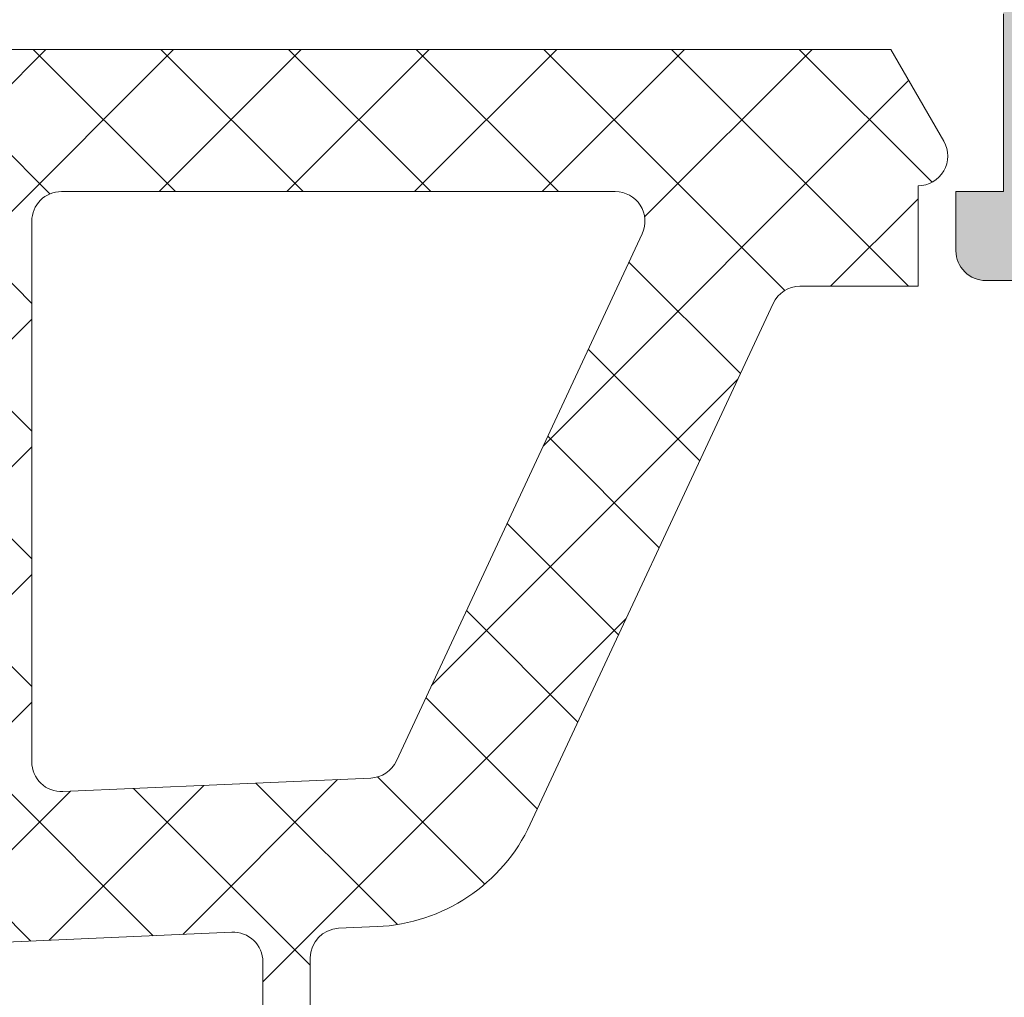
# Model space of a CAD drawing. Header units: millimetres. Extents: x 213386 to 459888, y 74252 to 208052.
# Tile 228 of 256: x 373088 to 373104, y 191400 to 191416. Entities that reach past the tile are written whole.
import ezdxf

# ---------------------------------------------------------------- set-up
doc = ezdxf.new("R2010")
doc.units = ezdxf.units.MM
doc.layers.get('Defpoints').update_dxf_attribs({"color": 255, "lineweight": 0})
doc.layers.add('FASÁDA DETAILNÍ', color=255, linetype='Continuous', lineweight=0)
doc.layers.add('NOVA', color=255, linetype='Continuous', lineweight=0)
doc.styles.add('CS-ROMANS', font='romans.shx', dxfattribs={"width": 0.75, "oblique": 5})
doc.dimstyles.new('A_KÓTA_50', dxfattribs={"dimtxt": 110, "dimasz": 2, "dimexe": 100, "dimexo": 1500, "dimgap": 40, "dimtad": 1, "dimrnd": 1, "dimdsep": 46, "dimtxsty": 'CS-ROMANS', "dimblk": 'KOT_CARA20', "dimcen": 45, "dimse1": 1, "dimse2": 1, "dimclrd": 256, "dimclre": 256, "dimclrt": 256, "dimadec": 0, "dimazin": 0, "dimtfac": 1, "dimtix": 1, "dimtmove": 2, "dimatfit": 3, "dimldrblk": 'OBLIQUE', "dimfxl": 100, "dimtolj": 1, "dimarcsym": 0})

# ---------------------------------------------------------------- blocks, each defined once
blk = doc.blocks.new('A$C29162560')
at = {"layer": 'FASÁDA DETAILNÍ'}
h = blk.add_hatch(color=256, dxfattribs=at)
edge = h.paths.add_edge_path()
edge.add_arc((-872.9380891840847, -10497.18956621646), 0.1199999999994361, 0, 90.00000000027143)
edge.add_line((-872.9380891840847, -10497.06956621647), (-875.6980871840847, -10497.06956621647))
edge.add_arc((-875.6980871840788, -10496.76956621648), 0.3000000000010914, 180, 269.99999999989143, ccw=False)
edge.add_line((-875.9980871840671, -10496.76956621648), (-875.9980871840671, -10495.78959189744))
edge.add_arc((-875.6980871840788, -10495.78959189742), 0.300000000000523, 90.00000000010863, 180, ccw=False)
edge.add_line((-875.6980871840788, -10495.48959189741), (-873.8180761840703, -10495.48959189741))
edge.add_arc((-873.5505328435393, -10495.41072480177), 0.278925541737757, 196.424594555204, 271.162870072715)
edge.add_line((-873.5448721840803, -10495.68959289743), (-873.0912781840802, -10495.68959289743))
edge.add_arc((-873.0856097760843, -10495.41075545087), 0.2788950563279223, 268.8354106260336, 343.5801235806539)
edge.add_line((-872.8180891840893, -10495.48959189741), (-872.8180891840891, -10494.68941718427))
edge.add_arc((-871.8180891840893, -10494.68941718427), 0.9999999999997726, 90.00000000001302, 180, ccw=False)
edge.add_line((-871.8180891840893, -10493.68941718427), (-868.3180818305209, -10493.68941718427))
edge.add_arc((-868.3181016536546, -10494.68943700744), 1.000019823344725, 0.0011357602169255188, 89.99886423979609, ccw=False)
edge.add_line((-867.3180818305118, -10494.68941718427), (-867.3180818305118, -10495.18941718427))
edge.add_line((-867.3180818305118, -10495.18941718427), (-869.8180818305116, -10495.18941718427))
edge.add_arc((-869.8180364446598, -10496.18946257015), 1.0000453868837, 90.00260029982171, 179.9973997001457)
edge.add_line((-870.8180818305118, -10496.18941718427), (-870.8180818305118, -10497.48943549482))
edge.add_arc((-869.8180293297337, -10497.48938299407), 1.000052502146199, 180.003007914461, 269.9969920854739)
edge.add_line((-869.8180818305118, -10498.48943549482), (-862.8180818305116, -10498.48943549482))
edge.add_arc((-862.3180818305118, -10497.96431374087), 0.7250881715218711, 226.4038161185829, 313.5961838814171)
edge.add_line((-861.8180818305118, -10498.48943549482), (-855.7839936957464, -10498.48943549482))
edge.add_arc((-855.7840461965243, -10497.48938299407), 1.000052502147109, 270.0030079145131, 359.9969920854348)
edge.add_line((-854.7839936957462, -10497.48943549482), (-854.7839936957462, -10496.18941718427))
edge.add_arc((-855.7840390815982, -10496.18946257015), 1.000045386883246, 0.002600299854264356, 89.9973997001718)
edge.add_line((-855.7839936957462, -10495.18941718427), (-857.318081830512, -10495.18941718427))
edge.add_line((-857.3180818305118, -10495.18941718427), (-857.3180818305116, -10494.58941108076))
edge.add_line((-857.3180818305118, -10494.58941108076), (-856.2180757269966, -10493.48943549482))
edge.add_line((-856.2180757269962, -10493.48943549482), (-852.8180818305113, -10493.48943549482))
edge.add_line((-852.8180818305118, -10493.48943549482), (-852.8180818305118, -10520.48933631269))
edge.add_line((-852.8180818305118, -10520.48933631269), (-856.218075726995, -10520.48933631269))
edge.add_line((-856.2180757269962, -10520.48933631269), (-857.3180818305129, -10519.38936072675))
edge.add_line((-857.3180818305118, -10519.38936072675), (-857.318081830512, -10518.78935462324))
edge.add_line((-857.3180818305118, -10518.78935462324), (-855.783993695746, -10518.78935462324))
edge.add_arc((-855.7840390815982, -10517.78930923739), 1.0000453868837, 270.0026002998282, 359.9973997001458)
edge.add_line((-854.7839936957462, -10517.78935462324), (-854.7839936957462, -10516.48933631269))
edge.add_arc((-855.7840461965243, -10516.48938881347), 1.000052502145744, 0.003007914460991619, 89.99699208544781)
edge.add_line((-855.7839936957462, -10515.48933631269), (-861.8180818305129, -10515.48933631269))
edge.add_arc((-862.3180818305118, -10516.01445806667), 0.7250881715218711, 46.4038161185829, 133.5961838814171)
edge.add_line((-862.8180818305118, -10515.48933631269), (-869.8180818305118, -10515.48933631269))
edge.add_arc((-869.8180293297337, -10516.48938881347), 1.000052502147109, 90.00300791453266, 179.9969920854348)
edge.add_line((-870.8180818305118, -10516.48933631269), (-870.8180818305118, -10517.78935462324))
edge.add_arc((-869.8180364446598, -10517.78930923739), 1.000045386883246, 180.0026002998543, 269.9973997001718)
edge.add_line((-869.8180818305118, -10518.78935462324), (-867.3180818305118, -10518.78935462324))
edge.add_line((-867.3180818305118, -10518.78935462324), (-867.3180818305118, -10519.28935462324))
edge.add_arc((-868.3181016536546, -10519.28933480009), 1.000019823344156, 270.00113576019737, 359.99886423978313, ccw=False)
edge.add_line((-868.3180818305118, -10520.28935462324), (-872.8180818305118, -10520.28935462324))
edge.add_arc((-872.8180921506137, -10519.78936494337), 0.4999896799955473, 179.9988173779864, 270.0011826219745, ccw=False)
edge.add_line((-873.3180818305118, -10519.78935462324), (-873.318081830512, -10518.78935462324))
edge.add_line((-873.3180818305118, -10518.78935462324), (-872.5180787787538, -10518.78935462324))
edge.add_line((-872.518078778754, -10518.78935462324), (-872.5180787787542, -10515.78933936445))
edge.add_arc((-872.818086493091, -10515.78933667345), 0.3000077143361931, 359.9994860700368, 450.0005139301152)
edge.add_arc((-873.0856097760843, -10515.56816540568), 0.2788950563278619, 16.41987641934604, 91.16458937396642)
edge.add_line((-873.0912781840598, -10515.28932795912), (-873.5448721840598, -10515.28932795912))
edge.add_arc((-873.5505328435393, -10515.56819605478), 0.2789255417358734, 88.83712992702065, 163.5754054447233)
edge.add_line((-873.8180761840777, -10515.48932895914), (-875.6980871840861, -10515.48932895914))
edge.add_arc((-875.6980871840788, -10515.18932895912), 0.2999999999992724, 180, 270.00000000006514, ccw=False)
edge.add_line((-875.9980871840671, -10515.18932895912), (-875.9980871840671, -10514.20935464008))
edge.add_arc((-875.6980871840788, -10514.2093546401), 0.2999999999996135, 89.99999999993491, 180, ccw=False)
edge.add_line((-875.6980871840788, -10513.90935464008), (-872.9380891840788, -10513.90935464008))
edge.add_arc((-872.9380891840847, -10513.78935464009), 0.1200000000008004, 270.0000000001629, 360)
edge.add_line((-872.8180891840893, -10513.78935464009), (-872.8180891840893, -10509.48932895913))
edge.add_arc((-873.3180891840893, -10509.48932895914), 0.4999999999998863, 0, 89.99999999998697)
edge.add_line((-873.3180891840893, -10508.98932895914), (-874.0180891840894, -10508.98932895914))
edge.add_line((-874.0180891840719, -10508.98932895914), (-876.4109095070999, -10510.37082441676))
edge.add_arc((-876.4799693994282, -10510.25120917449), 0.13811978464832, 172.2975625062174, 299.99999999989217, ccw=False)
edge.add_arc((-871.6386181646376, -10510.69882756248), 4.999999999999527, 108.7094007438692, 174.6507719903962, ccw=False)
edge.add_arc((-873.4028443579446, -10505.48946042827), 0.5000000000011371, 288.7094007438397, 431.2905992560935)
edge.add_arc((-871.6386181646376, -10500.2800932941), 4.999999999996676, 185.3492280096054, 251.29059925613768, ccw=False)
edge.add_arc((-876.4799693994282, -10500.72771168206), 0.1381197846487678, 60.00000000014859, 187.7024374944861, ccw=False)
edge.add_line((-876.4109095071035, -10500.6080964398), (-874.0180891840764, -10501.98959189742))
edge.add_line((-874.0180891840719, -10501.98959189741), (-873.3180891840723, -10501.98959189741))
edge.add_arc((-873.3180891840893, -10501.48959189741), 0.5, 270.0000000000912, 360.0000000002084)
edge.add_line((-872.8180891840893, -10501.48959189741), (-872.8180891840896, -10497.18956621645))
edge = h.paths.add_edge_path(flags=16)
edge.add_arc((-854.9180879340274, -10512.48934394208), 0.5, 270, 360)
edge.add_line((-854.4180879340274, -10512.48934394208), (-854.4180879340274, -10500.48943549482))
edge.add_arc((-854.9180879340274, -10500.48943549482), 0.5, 0, 90)
edge.add_line((-854.9180879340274, -10499.98943549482), (-870.6180696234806, -10499.98943549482))
edge.add_arc((-870.6180696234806, -10500.48943549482), 0.5, 90, 180)
edge.add_line((-871.1180696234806, -10500.48943549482), (-871.1180696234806, -10512.48934394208))
edge.add_arc((-870.6180696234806, -10512.48934394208), 0.5, 180, 270)
edge.add_line((-870.6180696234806, -10512.98934394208), (-869.1180696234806, -10512.98934394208))
edge.add_line((-869.1180696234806, -10512.98934394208), (-869.1180696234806, -10513.48934394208))
edge.add_arc((-868.6180696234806, -10513.48934394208), 0.5, 180, 270)
edge.add_line((-868.6180696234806, -10513.98934394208), (-856.9180879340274, -10513.98934394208))
edge.add_arc((-856.9180879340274, -10513.48934394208), 0.5, 270, 360)
edge.add_line((-856.4180879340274, -10513.48934394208), (-856.4180879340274, -10512.98934394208))
edge.add_line((-856.4180879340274, -10512.98934394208), (-854.9180879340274, -10512.98934394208))
h = blk.add_hatch(dxfattribs=at)
h.set_pattern_fill('LINIE', color=256, scale=1.2, angle=90, style=0)
h.set_pattern_definition([(90, (19.28296211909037, -0.6246130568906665), (-1.2, 7.347638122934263e-17), [])])
edge = h.paths.add_edge_path()
edge.add_arc((-912.4079985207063, -10514.18024582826), 0.2999999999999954, 0.0020752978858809, 90.00207529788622, ccw=False)
edge.add_line((-912.1079985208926, -10514.18023496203), (-912.1079698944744, -10514.99056629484))
edge.add_arc((-911.6079725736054, -10514.99055086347), 0.4999973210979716, 180.0017683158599, 270.0023822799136)
edge.add_line((-911.6079517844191, -10515.49054818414), (-910.7668795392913, -10515.49186872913))
edge.add_arc((-910.7668795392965, -10515.69186872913), 0.1999999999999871, 3.979039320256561e-13, 90.00000000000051, ccw=False)
edge.add_line((-910.5668795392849, -10515.69186872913), (-910.5668795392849, -10519.79186872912))
edge.add_arc((-910.0668795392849, -10519.79186872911), 0.5000000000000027, 179.9999999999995, 269.9999999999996)
edge.add_line((-910.0668795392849, -10520.29186872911), (-909.2361303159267, -10520.29186872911))
edge.add_arc((-909.2361303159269, -10519.29186872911), 0.9999999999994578, 270.0000000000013, 344.9999999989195)
edge.add_line((-908.2702044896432, -10519.55068777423), (-908.066879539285, -10518.79186872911))
edge.add_line((-908.0668795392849, -10518.79186872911), (-909.0668795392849, -10518.79186872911))
edge.add_line((-909.0668795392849, -10518.79186872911), (-909.0668795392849, -10516.49186872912))
edge.add_arc((-908.0627530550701, -10516.49357797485), 1.004127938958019, 90.23408772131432, 179.9024699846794, ccw=False)
edge.add_line((-908.0668555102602, -10515.48945841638), (-905.0669771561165, -10515.48945841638))
edge.add_arc((-905.0710055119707, -10516.49357776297), 1.004127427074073, 360.09751797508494, 449.7701403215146, ccw=False)
edge.add_line((-904.0668795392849, -10516.49186872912), (-904.0668795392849, -10518.79186872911))
edge.add_line((-904.0668795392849, -10518.79186872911), (-905.0668795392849, -10518.79186872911))
edge.add_line((-905.0668795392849, -10518.79186872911), (-904.8635545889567, -10519.55068777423))
edge.add_arc((-903.897628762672, -10519.29186872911), 1.000000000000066, 195.0000000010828, 269.9999999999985)
edge.add_line((-903.897628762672, -10520.29186872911), (-903.0668795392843, -10520.29186872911))
edge.add_arc((-903.0668795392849, -10519.79186872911), 0.4999999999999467, 270, 360)
edge.add_line((-902.5668795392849, -10519.79186872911), (-902.5668795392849, -10515.69186872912))
edge.add_arc((-902.3627064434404, -10515.69359728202), 0.2041804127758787, 91.1558689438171, 179.5149389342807, ccw=False)
edge.add_line((-902.3668252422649, -10515.48945841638), (-876.5254584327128, -10515.48943549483))
edge.add_arc((-876.5254738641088, -10514.98943817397), 0.4999973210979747, 270.0017683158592, 360.002382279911)
edge.add_line((-876.0254765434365, -10514.98941738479), (-876.0255051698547, -10514.17908605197))
edge.add_arc((-875.7255051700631, -10514.17907518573), 0.299999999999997, 90.0020752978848, 180.0020752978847, ccw=False)
edge.add_line((-875.7255160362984, -10513.87907518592), (-873.3255176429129, -10513.8793202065))
edge.add_arc((-873.3255331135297, -10513.37932422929), 0.499995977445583, 270.0017728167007, 360.0023777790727)
edge.add_line((-872.825537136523, -10513.37930347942), (-872.8256637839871, -10509.90276198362))
edge.add_arc((-873.8154767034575, -10510.04510848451), 0.99999607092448, 368.1836833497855, 482.7290913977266)
edge.add_line((-874.35614209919, -10509.20387541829), (-876.6397511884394, -10510.52242784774))
edge.add_arc((-876.8897668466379, -10510.08942418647), 0.5000000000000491, 270.00213520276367, 300.00207189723, ccw=False)
edge.add_line((-876.8897482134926, -10510.58942418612), (-911.244016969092, -10510.59051049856))
edge.add_arc((-911.2440345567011, -10510.09051049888), 0.5000000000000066, 240.0020786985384, 270.0020153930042, ccw=False)
edge.add_line((-911.4940188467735, -10510.52353227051), (-913.7777234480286, -10509.20514527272))
edge.add_arc((-914.3183279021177, -10510.04641750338), 0.9999960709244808, 417.2750591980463, 531.8204672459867)
edge.add_line((-915.3081511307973, -10509.90414270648), (-915.3080244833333, -10513.38068420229))
edge.add_arc((-914.8080285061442, -10513.38066873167), 0.4999959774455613, 180.0017728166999, 270.0023777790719)
edge.add_line((-914.8080077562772, -10513.88066470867), (-912.4080093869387, -10513.88024582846))
edge = h.paths.add_edge_path(flags=16)
edge.add_line((-888.2168857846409, -10513.68997022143), (-888.2168857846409, -10512.38997611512))
edge.add_arc((-887.7168894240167, -10512.38997247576), 0.4999963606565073, 89.99958295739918, 180.0004170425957, ccw=False)
edge.add_line((-887.7168857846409, -10511.88997611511), (-878.8668918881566, -10511.88997611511))
edge.add_arc((-878.8668882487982, -10512.38997247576), 0.4999963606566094, -0.0004170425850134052, 90.00041704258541, ccw=False)
edge.add_line((-878.366891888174, -10512.38997611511), (-878.366891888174, -10513.68997022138))
edge.add_arc((-878.8668918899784, -10513.68998679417), 0.5000000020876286, 270.0000002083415, 360.0018991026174, ccw=False)
edge.add_line((-878.8668918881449, -10514.18998679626), (-887.7168857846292, -10514.18998679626))
edge.add_arc((-887.7168857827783, -10513.68998679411), 0.5000000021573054, 179.9981009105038, 269.9999997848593, ccw=False)
edge = h.paths.add_edge_path(flags=16)
edge.add_arc((-898.4168918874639, -10513.68998679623), 0.4999999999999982, 179.9999999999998, 270.000000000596, ccw=False)
edge.add_line((-898.9168918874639, -10513.68998679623), (-898.9168918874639, -10512.38997611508))
edge.add_arc((-898.4168918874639, -10512.38997611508), 0.4999999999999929, 89.99999999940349, 179.9999999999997, ccw=False)
edge.add_line((-898.4168918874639, -10511.88997611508), (-889.7168857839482, -10511.88997611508))
edge.add_arc((-889.7168857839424, -10512.38997611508), 0.5000000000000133, 360.0000000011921, 449.99999999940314, ccw=False)
edge.add_line((-889.2168857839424, -10512.38997611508), (-889.2168857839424, -10513.68998679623))
edge.add_arc((-889.7168857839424, -10513.68998679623), 0.5000000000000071, 270.0000000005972, 360.0000000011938, ccw=False)
edge.add_line((-889.7168857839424, -10514.18998679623), (-898.4168918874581, -10514.18998679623))
edge = h.paths.add_edge_path(flags=16)
edge.add_arc((-900.4168882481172, -10512.38997247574), 0.4999963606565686, -0.00041704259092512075, 90.00041704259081, ccw=False)
edge.add_line((-899.9168918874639, -10512.38997611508), (-899.9168918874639, -10513.68997022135))
edge.add_arc((-900.4168918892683, -10513.68998679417), 0.5000000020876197, 270.00000020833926, 360.0018991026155, ccw=False)
edge.add_line((-900.4168918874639, -10514.18998679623), (-909.2669010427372, -10514.18998679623))
edge.add_arc((-909.2669010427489, -10513.69000205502), 0.4999847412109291, 179.9999999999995, 270.0000000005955, ccw=False)
edge.add_line((-909.7668857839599, -10513.69000205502), (-909.7668857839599, -10512.38999137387))
edge.add_arc((-909.2668705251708, -10512.38999137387), 0.5000152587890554, 89.99999999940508, 180.0000000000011, ccw=False)
edge.add_line((-909.2668705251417, -10511.88997611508), (-900.4168918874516, -10511.88997611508))
h = blk.add_hatch(dxfattribs=at)
h.set_pattern_fill('ANSI37', color=256, scale=0.48, angle=-1.272221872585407e-14, style=0)
h.set_pattern_definition([(44.99999999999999, (-902.8180818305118, -10520.48943531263), (-1.077630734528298, 1.077630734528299), []), (135, (-902.8180818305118, -10520.48943531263), (-1.077630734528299, -1.077630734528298), [])])
edge = h.paths.add_edge_path(flags=16)
edge.add_line((-906.219358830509, -10519.82514131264), (-906.1196148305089, -10518.43228731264))
edge.add_arc((-906.718081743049, -10518.38942982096), 0.5999995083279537, 355.9039194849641, 450.0000083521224)
edge.add_arc((-906.718081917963, -10518.38942982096), 0.5999995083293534, 89.99999164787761, 184.0960805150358)
edge.add_line((-907.3165488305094, -10518.43228731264), (-907.2168048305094, -10519.82514131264))
edge.add_arc((-906.718081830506, -10519.78942683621), 0.5000001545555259, 184.0960644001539, 355.903935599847)
edge = h.paths.add_edge_path(flags=16)
edge.add_arc((-908.3180784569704, -10522.98943493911), 0.4999996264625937, 359.9999571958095, 450.0000428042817)
edge.add_line((-908.3180788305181, -10522.48943531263), (-911.911763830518, -10522.48943531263))
edge.add_arc((-911.9117638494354, -10522.98943564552), 0.5000003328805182, 89.99999783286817, 203.2180266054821)
edge.add_line((-912.3712698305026, -10523.18655131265), (-909.6553918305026, -10529.51765331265))
edge.add_arc((-909.1958864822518, -10529.32053739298), 0.4999998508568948, 203.2180817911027, 272.500110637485)
edge.add_line((-909.1740758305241, -10529.82006131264), (-908.2962688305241, -10529.78173531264))
edge.add_arc((-908.3180783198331, -10529.28221170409), 0.49999948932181, 272.4999791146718, 360.0000448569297)
edge.add_line((-907.8180788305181, -10529.28221131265), (-907.8180788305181, -10522.98943531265))
edge = h.paths.add_edge_path(flags=16)
edge.add_line((-882.7641598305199, -10528.39759731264), (-878.61548983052, -10519.50074431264))
edge.add_arc((-879.0686435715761, -10519.28943517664), 0.4999998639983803, 334.9999920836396, 450.0000296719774)
edge.add_line((-879.0686438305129, -10518.78943531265), (-888.418078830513, -10518.78943531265))
edge.add_arc((-888.4180792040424, -10519.2894349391), 0.4999996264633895, 89.99995719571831, 180.0000428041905)
edge.add_line((-888.9180788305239, -10519.28943531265), (-888.9180788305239, -10528.41335831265))
edge.add_arc((-888.4180787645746, -10528.41335814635), 0.5000000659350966, 180.0000190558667, 272.5000272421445)
edge.add_line((-888.3962688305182, -10528.91288231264), (-883.1955048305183, -10528.68581231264))
edge.add_arc((-883.2173145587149, -10528.18628690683), 0.500001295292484, 272.4999974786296, 334.9999080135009)
edge = h.paths.add_edge_path(flags=16)
edge.add_arc((-891.6180784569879, -10519.2894349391), 0.4999996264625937, 359.9999571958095, 450.0000428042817)
edge.add_line((-891.6180788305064, -10518.78943531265), (-898.8180788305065, -10518.78943531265))
edge.add_arc((-898.8180792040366, -10519.2894349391), 0.4999996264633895, 89.99995719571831, 180.0000428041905)
edge.add_line((-899.3180788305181, -10519.28943531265), (-899.3180788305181, -10520.48943531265))
edge.add_arc((-901.3180773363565, -10520.48943680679), 1.999998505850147, -90.00004280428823, 4.28042947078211e-05, ccw=False)
edge.add_line((-901.3180788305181, -10522.48943531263), (-905.118078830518, -10522.48943531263))
edge.add_arc((-905.1180792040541, -10522.98943493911), 0.4999996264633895, 89.99995719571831, 180.0000428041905)
edge.add_line((-905.6180788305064, -10522.98943531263), (-905.6180788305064, -10529.14249631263))
edge.add_arc((-905.1180787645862, -10529.14249614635), 0.5000000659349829, 180.0000190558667, 272.5000272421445)
edge.add_line((-905.0962688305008, -10529.64202031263), (-899.5962688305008, -10529.40188531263))
edge.add_arc((-899.6180783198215, -10528.90236170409), 0.49999948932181, 272.4999791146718, 360.0000448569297)
edge.add_line((-899.1180788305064, -10528.90236131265), (-899.1180788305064, -10523.58943531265))
edge.add_arc((-898.0180788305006, -10523.58943531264), 1.100000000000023, 0, 180, ccw=False)
edge.add_line((-896.9180788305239, -10523.58943531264), (-896.9180788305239, -10528.76264631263))
edge.add_arc((-896.4180787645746, -10528.76264614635), 0.5000000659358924, 180.0000190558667, 272.5000272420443)
edge.add_line((-896.3962688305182, -10529.26217031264), (-891.5962688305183, -10529.05259731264))
edge.add_arc((-891.6180783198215, -10528.5530737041), 0.4999994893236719, 272.4999791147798, 360.0000448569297)
edge.add_line((-891.1180788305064, -10528.55307331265), (-891.1180788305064, -10519.28943531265))
edge = h.paths.add_edge_path()
edge.add_line((-876.4050258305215, -10520.67589231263), (-880.5028748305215, -10529.46375831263))
edge.add_ellipse((-883.2218001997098, -10528.19590082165), major_axis=(-3.000002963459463, 0), ratio=1, start_angle=92.50005883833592, end_angle=154.9999693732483, ccw=False)
edge.add_line((-883.0909388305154, -10531.19304831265), (-883.7398888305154, -10531.22138231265))
edge.add_ellipse((-883.7180793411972, -10531.72090592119), major_axis=(-0.49999948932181, 0), ratio=1, start_angle=-87.5000208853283, end_angle=4.4856929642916e-05)
edge.add_line((-884.2180788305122, -10531.72090631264), (-884.2180788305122, -10532.68943531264))
edge.add_ellipse((-884.3180787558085, -10532.68943538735), major_axis=(-0.09999992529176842, 0), ratio=1, start_angle=89.99995719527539, end_angle=180.0000428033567, ccw=False)
edge.add_line((-884.3180788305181, -10532.78943531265), (-884.9180788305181, -10532.78943531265))
edge.add_ellipse((-884.9180789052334, -10532.68943538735), major_axis=(-0.09999992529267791, 0), ratio=1, start_angle=-4.280335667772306e-05, end_angle=90.00004280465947, ccw=False)
edge.add_line((-885.0180788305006, -10532.68943531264), (-885.0180788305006, -10531.78639731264))
edge.add_ellipse((-885.5180788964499, -10531.78639747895), major_axis=(-0.5000000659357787, 0), ratio=1, start_angle=180.0000190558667, end_angle=272.5000272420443)
edge.add_line((-885.5398888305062, -10531.28687331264), (-894.4401828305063, -10531.68071131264))
edge.add_ellipse((-894.4180787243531, -10532.18022258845), major_axis=(-0.5000001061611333, 0), ratio=1, start_angle=-87.46623077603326, end_angle=8.298715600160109e-05)
edge.add_line((-894.9180788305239, -10532.18022331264), (-894.9180788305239, -10532.78943531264))
edge.add_ellipse((-895.0180787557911, -10532.78943538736), major_axis=(-0.09999992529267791, 0), ratio=1, start_angle=89.99995719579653, end_angle=180.0000428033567, ccw=False)
edge.add_line((-895.0180788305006, -10532.88943531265), (-895.6180788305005, -10532.88943531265))
edge.add_ellipse((-895.618078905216, -10532.78943538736), major_axis=(-0.0999999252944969, 0), ratio=1, start_angle=-4.280335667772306e-05, end_angle=90.00004280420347, ccw=False)
edge.add_line((-895.7180788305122, -10532.78943531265), (-895.7180788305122, -10532.25987331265))
edge.add_ellipse((-896.2180793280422, -10532.2598730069), major_axis=(-0.5000004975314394, 0), ratio=1, start_angle=179.9999649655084, end_angle=272.5336979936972)
edge.add_line((-896.2401828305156, -10531.76036131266), (-907.7804078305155, -10532.27101731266))
edge.add_ellipse((-907.7585982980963, -10532.77054191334), major_axis=(-0.5000004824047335, 0), ratio=1, start_angle=-87.50002091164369, end_angle=3.21705730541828)
edge.add_line((-908.257810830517, -10532.79860131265), (-907.9692478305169, -10537.93234431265))
edge.add_ellipse((-907.5588298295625, -10537.81678888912), major_axis=(-0.4263754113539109, 0), ratio=1, start_angle=15.72485447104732, end_angle=159.2410276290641)
edge.add_line((-907.1601348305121, -10537.96791231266), (-907.1613748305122, -10537.73530931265))
edge.add_line((-907.1613748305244, -10537.73530931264), (-907.4595128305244, -10535.85273031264))
edge.add_line((-907.4595128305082, -10535.85273031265), (-907.0590868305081, -10533.00344531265))
edge.add_ellipse((-906.7620062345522, -10533.04519591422), major_axis=(-0.2999999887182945, 0), ratio=1, start_angle=235.4022536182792, end_angle=352.0002559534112, ccw=False)
edge.add_ellipse((-908.2951196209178, -10535.2677670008), major_axis=(-3.000047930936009, 0), ratio=1, start_angle=161.9915754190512, end_angle=235.402358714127, ccw=False)
edge.add_line((-905.4420408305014, -10536.19525231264), (-906.0756168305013, -10538.45014331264))
edge.add_ellipse((-906.8508293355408, -10538.28921377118), major_axis=(-0.7917403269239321, 0), ratio=1, start_angle=96.7983462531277, end_angle=168.2723102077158, ccw=False)
edge.add_line((-906.7571068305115, -10539.07538731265), (-907.8153168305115, -10539.07660831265))
edge.add_ellipse((-907.6861925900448, -10537.89752208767), major_axis=(-1.186135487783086, 0), ratio=1, start_angle=18.655576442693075, end_angle=83.75032184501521, ccw=False)
edge.add_line((-908.8100068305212, -10538.27694131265), (-909.9043398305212, -10535.03560131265))
edge.add_line((-909.9043398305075, -10535.03560131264), (-912.7941178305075, -10526.98580631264))
edge.add_line((-912.7941178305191, -10526.98580631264), (-917.1269268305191, -10517.08792931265))
edge.add_ellipse((-916.6679178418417, -10516.88965924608), major_axis=(-0.5000002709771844, 0), ratio=1, start_angle=-89.93342362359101, end_angle=23.362049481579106, ccw=False)
edge.add_line((-916.6684988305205, -10516.38965931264), (-916.1217978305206, -10516.38902431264))
edge.add_ellipse((-916.1212175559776, -10516.88902441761), major_axis=(-0.5000004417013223, 0), ratio=1, start_angle=203.9208245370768, end_angle=270.06649451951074, ccw=False)
edge.add_line((-915.6641638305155, -10516.68628731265), (-914.2624078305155, -10519.89029031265))
edge.add_ellipse((-913.3462667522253, -10519.48943597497), major_axis=(-0.9999993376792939, 0), ratio=1, start_angle=23.63161472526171, end_angle=90.00005281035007)
edge.add_line((-913.346265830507, -10520.48943531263), (-908.118323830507, -10520.48943531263))
edge.add_line((-908.1183238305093, -10520.48943531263), (-908.1183148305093, -10518.68995631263))
edge.add_line((-908.118314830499, -10518.68995631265), (-908.6331158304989, -10518.55201431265))
edge.add_ellipse((-908.5183505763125, -10518.27486029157), major_axis=(-0.2999756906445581, 0), ratio=1, start_angle=-22.503566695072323, end_angle=67.50629973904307, ccw=False)
edge.add_line((-908.7954848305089, -10518.16004731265), (-907.946317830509, -10516.88992031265))
edge.add_ellipse((-907.0804536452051, -10517.38964108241), major_axis=(-0.9997207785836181, 0), ratio=1, start_angle=269.99238815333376, end_angle=330.00923930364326, ccw=False)
edge.add_line((-907.0803208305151, -10516.38992031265), (-906.3559598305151, -10516.38995131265))
edge.add_ellipse((-906.3561678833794, -10517.38968914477), major_axis=(-0.9997378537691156, 0), ratio=1, start_angle=209.9913249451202, end_angle=269.98807632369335, ccw=False)
edge.add_line((-905.4902938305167, -10516.88995131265), (-904.6411268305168, -10518.16004731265))
edge.add_ellipse((-904.9182743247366, -10518.27485919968), major_axis=(-0.2999875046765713, 0), ratio=1, start_angle=112.49860380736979, end_angle=202.5024061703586, ccw=False)
edge.add_line((-904.8034808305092, -10518.55201431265), (-905.3182968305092, -10518.68998631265))
edge.add_line((-905.3182968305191, -10518.68998631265), (-905.3183048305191, -10520.48943531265))
edge.add_line((-905.3183048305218, -10520.48943531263), (-902.1180778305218, -10520.48943531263))
edge.add_ellipse((-902.1180776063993, -10520.18943553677), major_axis=(-0.2999997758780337, 0), ratio=1, start_angle=89.99995719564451, end_angle=180.0000428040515)
edge.add_line((-901.8180778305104, -10520.18943531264), (-901.8180778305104, -10516.88943931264))
edge.add_ellipse((-901.3180782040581, -10516.88943893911), major_axis=(-0.4999996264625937, 0), ratio=1, start_angle=-90.00004280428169, end_angle=4.280419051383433e-05, ccw=False)
edge.add_line((-901.3180778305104, -10516.38943931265), (-874.4204558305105, -10516.38943931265))
edge.add_line((-874.420455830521, -10516.38943931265), (-873.5253378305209, -10517.93983131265))
edge.add_ellipse((-873.9583503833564, -10518.18983139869), major_axis=(-0.4999999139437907, 0), ratio=1, start_angle=90.00006335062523, end_angle=210.0000170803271, ccw=False)
edge.add_line((-873.9583498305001, -10518.68983131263), (-873.9583498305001, -10520.38720231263))
edge.add_line((-873.9583498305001, -10520.38720231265), (-875.9518718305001, -10520.38720231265))
edge.add_ellipse((-875.9518721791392, -10520.8872025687), major_axis=(-0.500000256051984, 0), ratio=1, start_angle=269.9999600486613, end_angle=334.9998714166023)
h = blk.add_hatch(dxfattribs=at)
h.set_pattern_fill('ANSI37', color=256, scale=0.48, angle=-1.272221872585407e-14, style=0)
h.set_pattern_definition([(44.99999999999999, (-902.8180818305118, -10520.48943549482), (-1.077630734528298, 1.077630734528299), []), (135, (-902.8180818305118, -10520.48943549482), (-1.077630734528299, -1.077630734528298), [])])
edge = h.paths.add_edge_path(flags=16)
edge.add_line((-906.219358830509, -10519.82514149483), (-906.1196148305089, -10518.43228749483))
edge.add_arc((-906.718081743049, -10518.38943000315), 0.5999995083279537, 355.9039194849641, 450.0000083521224)
edge.add_arc((-906.718081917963, -10518.38943000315), 0.5999995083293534, 89.99999164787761, 184.0960805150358)
edge.add_line((-907.3165488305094, -10518.43228749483), (-907.2168048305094, -10519.82514149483))
edge.add_arc((-906.718081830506, -10519.7894270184), 0.5000001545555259, 184.0960644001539, 355.903935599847)
edge = h.paths.add_edge_path(flags=16)
edge.add_arc((-908.3180784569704, -10522.9894351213), 0.4999996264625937, 359.9999571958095, 450.0000428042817)
edge.add_line((-908.3180788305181, -10522.48943549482), (-911.911763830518, -10522.48943549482))
edge.add_arc((-911.9117638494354, -10522.98943582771), 0.5000003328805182, 89.99999783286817, 203.2180266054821)
edge.add_line((-912.3712698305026, -10523.18655149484), (-909.6553918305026, -10529.51765349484))
edge.add_arc((-909.1958864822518, -10529.32053757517), 0.4999998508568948, 203.2180817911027, 272.500110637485)
edge.add_line((-909.1740758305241, -10529.82006149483), (-908.2962688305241, -10529.78173549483))
edge.add_arc((-908.3180783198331, -10529.28221188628), 0.49999948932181, 272.4999791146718, 360.0000448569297)
edge.add_line((-907.8180788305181, -10529.28221149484), (-907.8180788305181, -10522.98943549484))
edge = h.paths.add_edge_path(flags=16)
edge.add_line((-882.7641598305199, -10528.39759749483), (-878.61548983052, -10519.50074449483))
edge.add_arc((-879.0686435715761, -10519.28943535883), 0.4999998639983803, 334.9999920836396, 450.0000296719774)
edge.add_line((-879.0686438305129, -10518.78943549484), (-888.418078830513, -10518.78943549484))
edge.add_arc((-888.4180792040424, -10519.28943512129), 0.4999996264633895, 89.99995719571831, 180.0000428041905)
edge.add_line((-888.9180788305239, -10519.28943549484), (-888.9180788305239, -10528.41335849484))
edge.add_arc((-888.4180787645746, -10528.41335832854), 0.5000000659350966, 180.0000190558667, 272.5000272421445)
edge.add_line((-888.3962688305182, -10528.91288249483), (-883.1955048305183, -10528.68581249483))
edge.add_arc((-883.2173145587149, -10528.18628708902), 0.500001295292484, 272.4999974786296, 334.9999080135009)
edge = h.paths.add_edge_path(flags=16)
edge.add_arc((-891.6180784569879, -10519.28943512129), 0.4999996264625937, 359.9999571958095, 450.0000428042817)
edge.add_line((-891.6180788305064, -10518.78943549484), (-898.8180788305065, -10518.78943549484))
edge.add_arc((-898.8180792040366, -10519.28943512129), 0.4999996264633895, 89.99995719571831, 180.0000428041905)
edge.add_line((-899.3180788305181, -10519.28943549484), (-899.3180788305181, -10520.48943549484))
edge.add_arc((-901.3180773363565, -10520.48943698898), 1.999998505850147, -90.00004280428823, 4.28042947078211e-05, ccw=False)
edge.add_line((-901.3180788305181, -10522.48943549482), (-905.118078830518, -10522.48943549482))
edge.add_arc((-905.1180792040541, -10522.9894351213), 0.4999996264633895, 89.99995719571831, 180.0000428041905)
edge.add_line((-905.6180788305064, -10522.98943549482), (-905.6180788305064, -10529.14249649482))
edge.add_arc((-905.1180787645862, -10529.14249632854), 0.5000000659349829, 180.0000190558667, 272.5000272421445)
edge.add_line((-905.0962688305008, -10529.64202049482), (-899.5962688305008, -10529.40188549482))
edge.add_arc((-899.6180783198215, -10528.90236188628), 0.49999948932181, 272.4999791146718, 360.0000448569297)
edge.add_line((-899.1180788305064, -10528.90236149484), (-899.1180788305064, -10523.58943549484))
edge.add_arc((-898.0180788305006, -10523.58943549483), 1.100000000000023, 0, 180, ccw=False)
edge.add_line((-896.9180788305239, -10523.58943549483), (-896.9180788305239, -10528.76264649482))
edge.add_arc((-896.4180787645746, -10528.76264632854), 0.5000000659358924, 180.0000190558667, 272.5000272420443)
edge.add_line((-896.3962688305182, -10529.26217049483), (-891.5962688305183, -10529.05259749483))
edge.add_arc((-891.6180783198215, -10528.55307388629), 0.4999994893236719, 272.4999791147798, 360.0000448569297)
edge.add_line((-891.1180788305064, -10528.55307349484), (-891.1180788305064, -10519.28943549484))
edge = h.paths.add_edge_path()
edge.add_line((-876.4050258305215, -10520.67589249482), (-880.5028748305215, -10529.46375849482))
edge.add_ellipse((-883.2218001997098, -10528.19590100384), major_axis=(-3.000002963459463, 0), ratio=1, start_angle=92.50005883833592, end_angle=154.9999693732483, ccw=False)
edge.add_line((-883.0909388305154, -10531.19304849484), (-883.7398888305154, -10531.22138249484))
edge.add_ellipse((-883.7180793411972, -10531.72090610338), major_axis=(-0.49999948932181, 0), ratio=1, start_angle=-87.5000208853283, end_angle=4.4856929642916e-05)
edge.add_line((-884.2180788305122, -10531.72090649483), (-884.2180788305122, -10532.68943549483))
edge.add_ellipse((-884.3180787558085, -10532.68943556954), major_axis=(-0.09999992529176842, 0), ratio=1, start_angle=89.99995719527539, end_angle=180.0000428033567, ccw=False)
edge.add_line((-884.3180788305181, -10532.78943549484), (-884.9180788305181, -10532.78943549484))
edge.add_ellipse((-884.9180789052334, -10532.68943556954), major_axis=(-0.09999992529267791, 0), ratio=1, start_angle=-4.280335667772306e-05, end_angle=90.00004280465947, ccw=False)
edge.add_line((-885.0180788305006, -10532.68943549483), (-885.0180788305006, -10531.78639749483))
edge.add_ellipse((-885.5180788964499, -10531.78639766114), major_axis=(-0.5000000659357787, 0), ratio=1, start_angle=180.0000190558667, end_angle=272.5000272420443)
edge.add_line((-885.5398888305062, -10531.28687349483), (-894.4401828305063, -10531.68071149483))
edge.add_ellipse((-894.4180787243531, -10532.18022277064), major_axis=(-0.5000001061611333, 0), ratio=1, start_angle=-87.46623077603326, end_angle=8.298715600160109e-05)
edge.add_line((-894.9180788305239, -10532.18022349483), (-894.9180788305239, -10532.78943549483))
edge.add_ellipse((-895.0180787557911, -10532.78943556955), major_axis=(-0.09999992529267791, 0), ratio=1, start_angle=89.99995719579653, end_angle=180.0000428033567, ccw=False)
edge.add_line((-895.0180788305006, -10532.88943549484), (-895.6180788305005, -10532.88943549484))
edge.add_ellipse((-895.618078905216, -10532.78943556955), major_axis=(-0.0999999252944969, 0), ratio=1, start_angle=-4.280335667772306e-05, end_angle=90.00004280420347, ccw=False)
edge.add_line((-895.7180788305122, -10532.78943549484), (-895.7180788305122, -10532.25987349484))
edge.add_ellipse((-896.2180793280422, -10532.25987318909), major_axis=(-0.5000004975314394, 0), ratio=1, start_angle=179.9999649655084, end_angle=272.5336979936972)
edge.add_line((-896.2401828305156, -10531.76036149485), (-907.7804078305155, -10532.27101749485))
edge.add_ellipse((-907.7585982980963, -10532.77054209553), major_axis=(-0.5000004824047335, 0), ratio=1, start_angle=-87.50002091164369, end_angle=3.21705730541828)
edge.add_line((-908.257810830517, -10532.79860149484), (-907.9692478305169, -10537.93234449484))
edge.add_ellipse((-907.5588298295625, -10537.81678907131), major_axis=(-0.4263754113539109, 0), ratio=1, start_angle=15.72485447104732, end_angle=159.2410276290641)
edge.add_line((-907.1601348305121, -10537.96791249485), (-907.1613748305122, -10537.73530949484))
edge.add_line((-907.1613748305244, -10537.73530949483), (-907.4595128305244, -10535.85273049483))
edge.add_line((-907.4595128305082, -10535.85273049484), (-907.0590868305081, -10533.00344549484))
edge.add_ellipse((-906.7620062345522, -10533.04519609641), major_axis=(-0.2999999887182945, 0), ratio=1, start_angle=235.4022536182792, end_angle=352.0002559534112, ccw=False)
edge.add_ellipse((-908.2951196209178, -10535.26776718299), major_axis=(-3.000047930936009, 0), ratio=1, start_angle=161.9915754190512, end_angle=235.402358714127, ccw=False)
edge.add_line((-905.4420408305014, -10536.19525249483), (-906.0756168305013, -10538.45014349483))
edge.add_ellipse((-906.8508293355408, -10538.28921395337), major_axis=(-0.7917403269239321, 0), ratio=1, start_angle=96.7983462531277, end_angle=168.2723102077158, ccw=False)
edge.add_line((-906.7571068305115, -10539.07538749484), (-907.8153168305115, -10539.07660849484))
edge.add_ellipse((-907.6861925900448, -10537.89752226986), major_axis=(-1.186135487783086, 0), ratio=1, start_angle=18.655576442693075, end_angle=83.75032184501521, ccw=False)
edge.add_line((-908.8100068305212, -10538.27694149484), (-909.9043398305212, -10535.03560149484))
edge.add_line((-909.9043398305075, -10535.03560149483), (-912.7941178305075, -10526.98580649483))
edge.add_line((-912.7941178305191, -10526.98580649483), (-917.1269268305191, -10517.08792949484))
edge.add_ellipse((-916.6679178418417, -10516.88965942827), major_axis=(-0.5000002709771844, 0), ratio=1, start_angle=-89.93342362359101, end_angle=23.362049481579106, ccw=False)
edge.add_line((-916.6684988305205, -10516.38965949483), (-916.1217978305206, -10516.38902449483))
edge.add_ellipse((-916.1212175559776, -10516.8890245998), major_axis=(-0.5000004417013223, 0), ratio=1, start_angle=203.9208245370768, end_angle=270.06649451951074, ccw=False)
edge.add_line((-915.6641638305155, -10516.68628749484), (-914.2624078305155, -10519.89029049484))
edge.add_ellipse((-913.3462667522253, -10519.48943615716), major_axis=(-0.9999993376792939, 0), ratio=1, start_angle=23.63161472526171, end_angle=90.00005281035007)
edge.add_line((-913.346265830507, -10520.48943549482), (-908.118323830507, -10520.48943549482))
edge.add_line((-908.1183238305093, -10520.48943549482), (-908.1183148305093, -10518.68995649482))
edge.add_line((-908.118314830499, -10518.68995649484), (-908.6331158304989, -10518.55201449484))
edge.add_ellipse((-908.5183505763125, -10518.27486047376), major_axis=(-0.2999756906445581, 0), ratio=1, start_angle=-22.503566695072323, end_angle=67.50629973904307, ccw=False)
edge.add_line((-908.7954848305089, -10518.16004749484), (-907.946317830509, -10516.88992049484))
edge.add_ellipse((-907.0804536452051, -10517.3896412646), major_axis=(-0.9997207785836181, 0), ratio=1, start_angle=269.99238815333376, end_angle=330.00923930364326, ccw=False)
edge.add_line((-907.0803208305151, -10516.38992049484), (-906.3559598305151, -10516.38995149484))
edge.add_ellipse((-906.3561678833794, -10517.38968932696), major_axis=(-0.9997378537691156, 0), ratio=1, start_angle=209.9913249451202, end_angle=269.98807632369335, ccw=False)
edge.add_line((-905.4902938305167, -10516.88995149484), (-904.6411268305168, -10518.16004749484))
edge.add_ellipse((-904.9182743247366, -10518.27485938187), major_axis=(-0.2999875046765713, 0), ratio=1, start_angle=112.49860380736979, end_angle=202.5024061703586, ccw=False)
edge.add_line((-904.8034808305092, -10518.55201449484), (-905.3182968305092, -10518.68998649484))
edge.add_line((-905.3182968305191, -10518.68998649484), (-905.3183048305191, -10520.48943549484))
edge.add_line((-905.3183048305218, -10520.48943549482), (-902.1180778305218, -10520.48943549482))
edge.add_ellipse((-902.1180776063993, -10520.18943571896), major_axis=(-0.2999997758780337, 0), ratio=1, start_angle=89.99995719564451, end_angle=180.0000428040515)
edge.add_line((-901.8180778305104, -10520.18943549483), (-901.8180778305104, -10516.88943949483))
edge.add_ellipse((-901.3180782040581, -10516.8894391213), major_axis=(-0.4999996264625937, 0), ratio=1, start_angle=-90.00004280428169, end_angle=4.280419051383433e-05, ccw=False)
edge.add_line((-901.3180778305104, -10516.38943949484), (-874.4204558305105, -10516.38943949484))
edge.add_line((-874.420455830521, -10516.38943949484), (-873.5253378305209, -10517.93983149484))
edge.add_ellipse((-873.9583503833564, -10518.18983158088), major_axis=(-0.4999999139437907, 0), ratio=1, start_angle=90.00006335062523, end_angle=210.0000170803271, ccw=False)
edge.add_line((-873.9583498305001, -10518.68983149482), (-873.9583498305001, -10520.38720249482))
edge.add_line((-873.9583498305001, -10520.38720249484), (-875.9518718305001, -10520.38720249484))
edge.add_ellipse((-875.9518721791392, -10520.88720275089), major_axis=(-0.500000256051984, 0), ratio=1, start_angle=269.9999600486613, end_angle=334.9998714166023)
blk.add_lwpolyline([(-868.3180818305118, -10520.28935462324), (-872.8180818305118, -10520.28935462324, -0.414225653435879), (-873.3180818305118, -10519.78935462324), (-873.3180818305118, -10518.78935462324), (-872.518078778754, -10518.78935462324), (-872.518078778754, -10515.78933936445, 0.4142188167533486)], format="xyb", dxfattribs=at)
at = {"layer": 'FASÁDA DETAILNÍ', "extrusion": (0, 0, -1)}
for points in [[(885.0180788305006, -10532.68943531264), (885.0180788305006, -10531.78639731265), (885.0180788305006, -10531.78639731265, -0.427052), (885.5398888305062, -10531.28687331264), (894.4401828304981, -10531.68071131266), (894.4401828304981, -10531.68071131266, -0.40132), (894.9180788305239, -10532.18022331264), (894.9180788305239, -10532.78943531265)], [(901.3180778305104, -10516.38943931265), (874.420455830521, -10516.38943931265), (873.525337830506, -10517.93983131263), (873.525337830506, -10517.93983131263, 0.57735), (873.9583498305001, -10518.68983131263), (873.9583498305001, -10520.38720231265), (875.9518718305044, -10520.38720231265), (875.9518718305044, -10520.38720231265, -0.291473), (876.4050258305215, -10520.67589231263), (876.4050258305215, -10520.67589231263), (880.5028748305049, -10529.46375831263), (880.5028748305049, -10529.46375831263, 0.279675), (883.0909388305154, -10531.19304831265), (883.7398888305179, -10531.22138231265), (883.7398888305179, -10531.22138231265, -0.401491), (884.2180788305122, -10531.72090631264), (884.2180788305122, -10532.68943531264)], [(885.0180788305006, -10532.68943549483), (885.0180788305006, -10531.78639749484), (885.0180788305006, -10531.78639749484, -0.427052), (885.5398888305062, -10531.28687349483), (894.4401828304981, -10531.68071149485), (894.4401828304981, -10531.68071149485, -0.40132), (894.9180788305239, -10532.18022349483), (894.9180788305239, -10532.78943549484)], [(901.3180778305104, -10516.38943949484), (874.420455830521, -10516.38943949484), (873.525337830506, -10517.93983149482), (873.525337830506, -10517.93983149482, 0.57735), (873.9583498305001, -10518.68983149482), (873.9583498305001, -10520.38720249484), (875.9518718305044, -10520.38720249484), (875.9518718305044, -10520.38720249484, -0.291473), (876.4050258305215, -10520.67589249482), (876.4050258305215, -10520.67589249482), (880.5028748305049, -10529.46375849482), (880.5028748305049, -10529.46375849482, 0.279675), (883.0909388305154, -10531.19304849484), (883.7398888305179, -10531.22138249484), (883.7398888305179, -10531.22138249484, -0.401491), (884.2180788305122, -10531.72090649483), (884.2180788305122, -10532.68943549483)]]:
    blk.add_lwpolyline(points, format="xyb", dxfattribs=at)
at = {"layer": 'FASÁDA DETAILNÍ'}
for points in [[(-882.7641598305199, -10528.39759731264), (-878.6154898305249, -10519.50074431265), (-878.6154898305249, -10519.50074431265, 0.548619), (-879.0686438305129, -10518.78943531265), (-888.4180788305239, -10518.78943531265), (-888.4180788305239, -10518.78943531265, 0.414214), (-888.9180788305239, -10519.28943531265), (-888.9180788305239, -10528.41335831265), (-888.9180788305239, -10528.41335831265, 0.427052), (-888.3962688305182, -10528.91288231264), (-883.1955048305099, -10528.68581231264), (-883.1955048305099, -10528.68581231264, 0.279675), (-882.7641598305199, -10528.39759731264)], [(-882.7641598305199, -10528.39759749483), (-878.6154898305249, -10519.50074449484), (-878.6154898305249, -10519.50074449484, 0.548619), (-879.0686438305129, -10518.78943549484), (-888.4180788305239, -10518.78943549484), (-888.4180788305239, -10518.78943549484, 0.414214), (-888.9180788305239, -10519.28943549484), (-888.9180788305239, -10528.41335849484), (-888.9180788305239, -10528.41335849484, 0.427052), (-888.3962688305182, -10528.91288249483), (-883.1955048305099, -10528.68581249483), (-883.1955048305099, -10528.68581249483, 0.279675), (-882.7641598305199, -10528.39759749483)]]:
    blk.add_lwpolyline(points, format="xyb", close=True, dxfattribs=at)
blk = doc.blocks.new('KOT_CARA20')
for p, q in [((0, 20), (0, -20)), ((0, 1.77635683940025e-15), (14.14213562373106, 14.14213562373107)), ((0, 1.77635683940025e-15), (-14.14213562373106, -14.14213562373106))]:
    blk.add_line(p, q)
blk = doc.blocks.new('*D3950')
at = {"lineweight": -2, "transparency": 16777216}
blk.add_line((373745.5484535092, 181384.1544280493), (373745.5484535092, 202680.1544280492), dxfattribs=at)
at = {"layer": 'Defpoints', "color": 0, "transparency": 16777216}
for p in [(373428.8610481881, 202682.1544280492), (373745.5484535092, 202682.1544280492), (373010.8245114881, 181382.1544280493)]:
    blk.add_point(p, dxfattribs=at)
at = {"lineweight": -2, "transparency": 16777216, "xscale": 2, "yscale": 2, "zscale": 2}
for p, rotation in [((373745.5484535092, 202682.1544280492), 90), ((373745.5484535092, 181382.1544280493), 270)]:
    blk.add_blockref('KOT_CARA20', p, dxfattribs=dict(at, rotation=rotation))
at = {"transparency": 16777216, "insert": (373643.048453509, 192725.8304927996), "char_height": 110, "attachment_point": 5, "rotation": 90, "style": 'CS-ROMANS'}
blk.add_mtext('\\A1;21300', dxfattribs=at)
blk = doc.blocks.new('_OBLIQUE')
at = {"color": 0, "linetype": 'ByBlock', "ltscale": 15}
blk.add_line((-0.5, -0.5), (0.5, 0.5), dxfattribs=at)

msp = doc.modelspace()

# ---------------------------------------------------------------- block references
at = {"layer": 'NOVA'}
msp.add_blockref('A$C29162560', (373976.6382373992, 201932.1544280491), dxfattribs=at)

# ---------------------------------------------------------------- dimensions: what is measured, and where the dimension line sits
dim = msp.add_linear_dim(base=(373745.5484535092, 202682.1544280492), p1=(373010.824511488, 181382.1544280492), p2=(373428.8610481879, 202682.1544280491), angle=90, dimstyle='A_KÓTA_50')
dim.commit()
dim.dimension.update_dxf_attribs({"geometry": '*D3950', "text_midpoint": (373643.048453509, 192725.8304927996), "dimtype": 160})

doc.saveas('drawing.dxf')
